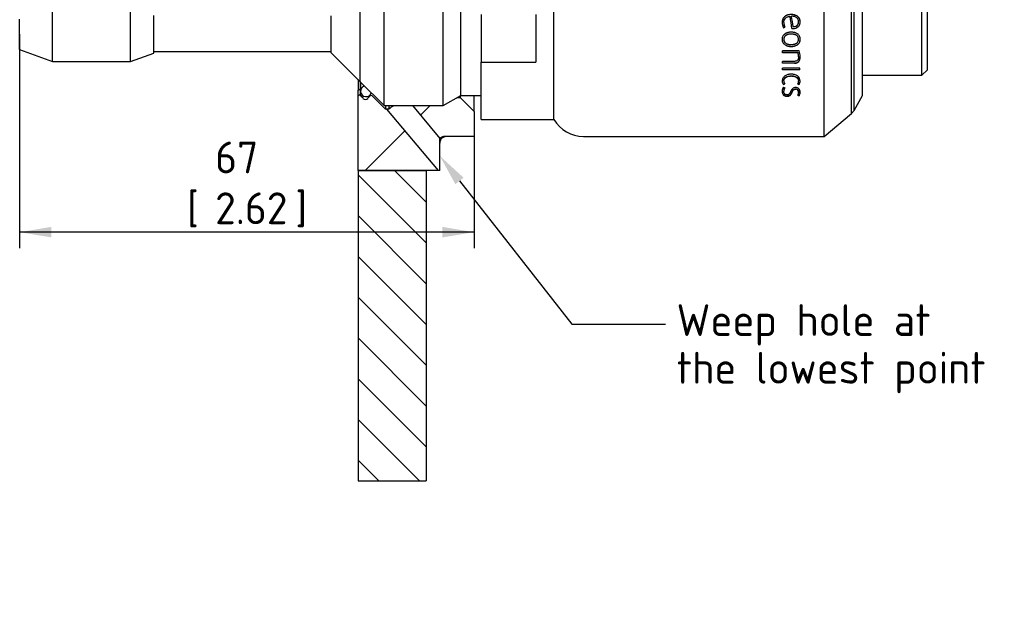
# Paper-space layout 'Sheet1' of a CAD drawing. Header units: millimetres. Extents: x 0 to 296, y -83 to 181.
# Tile 2 of 4: x 25 to 134, y 51 to 116. Entities that reach past the tile are written whole.
import ezdxf
from ezdxf import colors
from ezdxf.entities.mleader import LeaderData, LeaderLine
from ezdxf.enums import TextEntityAlignment as Align
from ezdxf.math import Vec2, Vec3

# ---------------------------------------------------------------- set-up
doc = ezdxf.new("R2010")
doc.units = ezdxf.units.MM
for name, color, linetype in [('Default', 7, 'Continuous'), ('G0.5-ORING', 7, 'Continuous'), ('HAW-12G-OTK_GEN-', 7, 'Continuous'), ('SRV-X1-12G', 7, 'Continuous'), ('TANKWALL', 7, 'Continuous')]:
    doc.layers.add(name, color=color, linetype=linetype)
doc.styles.add('SEACAD_Solid_Edge_ISO', font='seiso.ttf')
doc.dimstyles.new('Rheonics_Publish', dxfattribs={"dimtxt": 3.5, "dimasz": 3.5, "dimexe": 1.75, "dimexo": 0, "dimgap": 0.875, "dimtad": 1, "dimdec": 1, "dimlfac": 0.5, "dimdsep": 46, "dimtxsty": 'SEACAD_Solid_Edge_ISO', "dimblk1": '_SE_FILLED', "dimblk2": '_SE_FILLED', "dimsah": 1, "dimcen": 1.75, "dimazin": 0, "dimtfac": 0.5, "dimtdec": 3, "dimtmove": 0, "dimatfit": 3, "dimfxl": 1, "dimarcsym": 0})

# ---------------------------------------------------------------- blocks, each defined once
blk = doc.blocks.new('SE21')
at = {"layer": 'G0.5-ORING', "linetype": 'Continuous'}
h = blk.add_hatch(dxfattribs=at)
h.set_pattern_fill('LINE', scale=2, angle=135, style=0)
edge = h.paths.add_edge_path()
edge.add_arc((63.59, 108.15), 0.6, 106.4672, 180)
edge.add_arc((63.59, 108.15), 0.6, 180, 204.6828)
edge.add_arc((63.59, 108.15), 0.6, 204.6828, 236.2838)
edge.add_arc((63.59, 108.15), 0.6, 236.2838, 289.1962)
edge.add_arc((63.59, 108.15), 0.6, 289.1962, 320.4209)
edge.add_arc((63.59, 108.15), 0.6, 320.4209, 343.5328)
edge.add_line((64.16, 107.98), (64.05, 108.1))
edge.add_line((64.05, 108.1), (63.79, 108.36))
edge.add_line((63.79, 108.36), (63.42, 108.73))
at = {"layer": 'HAW-12G-OTK_GEN-', "linetype": 'Continuous'}
h = blk.add_hatch(dxfattribs=at)
h.set_pattern_fill('LINE', scale=2, angle=45, style=0)
edge = h.paths.add_edge_path()
edge.add_line((71.55, 99.42), (65.88, 106.17))
edge.add_line((65.88, 106.17), (65.73, 106.17))
edge.add_line((65.73, 106.17), (64.26, 107.63))
edge.add_arc((64.16, 107.53), 0.15, 45, 135)
edge.add_line((64.05, 107.63), (63.79, 107.37))
edge.add_arc((63.52, 107.63), 0.375, 225, 315, ccw=False)
edge.add_line((63.26, 107.37), (63.04, 107.58))
edge.add_arc((63.31, 107.85), 0.375, 180, 225, ccw=False)
edge.add_line((62.93, 107.85), (62.93, 108.23))
edge.add_arc((62.82, 108.23), 0.113, 0, 180)
edge.add_line((62.71, 108.23), (62.71, 99.42))
edge.add_line((62.71, 99.42), (70.21, 99.42))
edge.add_line((70.21, 99.42), (71.55, 99.42))
h = blk.add_hatch(dxfattribs=at)
h.set_pattern_fill('LINE', scale=2, angle=45, style=0)
edge = h.paths.add_edge_path()
edge.add_line((72.09, 106.56), (68.69, 106.56))
edge.add_line((68.69, 106.56), (71.71, 102.96))
edge.add_spline(control_points=[(71.71, 102.96), (71.85, 103.09), (72.04, 103.17), (72.23, 103.17)], knot_values=[0, 0, 0, 0, 1, 1, 1, 1], degree=3, periodic=0)
edge.add_line((72.23, 103.17), (75.48, 103.17))
edge.add_line((75.48, 103.17), (75.48, 105.93))
edge.add_line((75.48, 105.93), (73.98, 107.43))
edge.add_line((73.98, 107.43), (73.6, 107.43))
edge.add_line((73.6, 107.43), (72.09, 106.56))
at = {"layer": 'TANKWALL', "linetype": 'Continuous'}
h = blk.add_hatch(dxfattribs=at)
h.set_pattern_fill('LINE', angle=135, style=0)
h.paths.add_polyline_path([(62.71, 65.23), (70.21, 65.23), (70.21, 99.42), (62.71, 99.42)])
at = {"layer": 'G0.5-ORING', "color": 7, "linetype": 'Continuous'}
blk.add_line((62.99, 109.16), (62.99, 108.15), dxfattribs=at)
blk.add_arc((63.59, 108.15), 0.6, 106.4672, 343.5328, dxfattribs=at)
at = {"layer": 'HAW-12G-OTK_GEN-', "color": 7, "linetype": 'Continuous'}
for p, q in [((62.71, 109.43), (62.71, 108.23)), ((62.93, 109.21), (62.93, 108.23)), ((62.71, 99.42), (62.71, 108.23)), ((62.93, 108.23), (62.93, 107.85)), ((63.26, 107.37), (63.04, 107.58)), ((64.05, 107.63), (63.79, 107.37)), ((65.73, 106.17), (64.26, 107.63)), ((73.98, 107.43), (73.6, 107.43)), ((73.98, 107.43), (73.98, 107.65)), ((75.48, 105.93), (73.98, 107.43)), ((75.48, 105.93), (75.48, 107.67)), ((65.73, 106.56), (65.73, 106.17)), ((65.88, 106.17), (65.73, 106.17)), ((71.55, 99.42), (65.88, 106.17)), ((66.11, 106.56), (66.11, 106.19)), ((68.69, 106.56), (71.71, 102.96)), ((75.48, 105.93), (75.48, 103.17)), ((75.48, 103.17), (72.23, 103.17)), ((71.71, 99.42), (71.71, 102.44)), ((71.55, 99.42), (62.71, 99.42))]:
    blk.add_line(p, q, dxfattribs=at)
for centre, radius, start, end in [((62.82, 108.23), 0.113, 0, 180), ((63.31, 107.85), 0.375, 180, 225), ((63.52, 107.63), 0.375, 225, 315), ((64.16, 107.53), 0.15, 45, 135), ((67.23, 95.16), 11.08, 95.8355, 97.0059), ((71.53, 98.87), 9.11, 122.4518, 126.5347), ((-225.12, 102.7), 296.83, 359.9506, 0.0494)]:
    blk.add_arc(centre, radius, start, end, dxfattribs=at)
blk.add_ellipse((72.46, 102.44), major_axis=(-0.75, 0), ratio=0.997632, start_param=5.500291, end_param=6.283185, dxfattribs=at)
blk.add_open_spline([(71.71, 102.96), (71.85, 103.09), (72.04, 103.17), (72.23, 103.17)], degree=3, dxfattribs=at)
for points, knots in [([(71.71, 102.48), (71.71, 102.52), (71.72, 102.58), (71.74, 102.66), (71.76, 102.71), (71.77, 102.75), (71.78, 102.77), (71.79, 102.79), (71.81, 102.83), (71.85, 102.88), (71.9, 102.94), (71.96, 103.01), (72.03, 103.06), (72.1, 103.1), (72.17, 103.13), (72.23, 103.15), (72.27, 103.16), (72.28, 103.16), (72.29, 103.17)], [0, 0, 0, 0, 0.0755886, 0.1340118, 0.1746532, 0.1936949, 0.2086746, 0.2261172, 0.2460586, 0.2934071, 0.3505043, 0.4143777, 0.4757358, 0.5332961, 0.5868393, 0.6347483, 0.6742793, 0.6951884, 0.6951884, 0.6951884, 0.6951884]), ([(72.18, 103.16), (72.17, 103.16), (72.14, 103.16), (72.11, 103.15), (72.07, 103.14), (72.05, 103.13), (72.03, 103.12), (72.01, 103.12), (71.99, 103.11), (71.95, 103.09), (71.91, 103.07), (71.87, 103.04), (71.81, 103.01), (71.77, 102.98), (71.73, 102.96), (71.72, 102.95), (71.71, 102.94)], [0, 0, 0, 0, 0.091193, 0.188375, 0.272805, 0.35936, 0.405121, 0.433835, 0.475438, 0.530711, 0.599054, 0.679329, 0.770713, 0.874779, 0.933844, 1, 1, 1, 1]), ([(71.71, 99.42), (71.66, 99.42), (71.62, 99.42), (71.56, 99.42), (71.55, 99.42), (71.55, 99.42)], [0, 0, 0, 0, 0.5, 0.5, 1, 1, 1, 1])]:
    blk.add_open_spline(points, degree=3, knots=knots, dxfattribs=at)
at = {"layer": 'SRV-X1-12G', "color": 7, "linetype": 'Continuous'}
for p, q in [((113.98, 103.17), (113.98, 125.67)), ((84.26, 105.04), (84.26, 123.79)), ((116.98, 105.68), (116.98, 123.15)), ((117.27, 106.03), (117.27, 122.8)), ((65.59, 106.56), (65.59, 122.27)), ((72.09, 106.56), (72.09, 122.27)), ((74.01, 107.67), (74.01, 121.17)), ((118.22, 107.67), (118.22, 121.17)), ((62.94, 109.2), (62.94, 119.63)), ((62.94, 109.2), (62.94, 119.63)), ((124.74, 109.92), (124.74, 118.92)), ((125.34, 110.52), (125.34, 118.32)), ((29.1, 111.42), (29.1, 117.42)), ((37.67, 111.42), (37.67, 117.42)), ((25.49, 112.73), (25.49, 116.1)), ((40.25, 112.35), (40.25, 116.48)), ((59.75, 112.39), (59.75, 116.44)), ((76.26, 116.6), (76.26, 111.35)), ((82.26, 116.6), (82.26, 111.35)), ((109.5, 115.12), (109.66, 115.19)), ((109.54, 115.7), (109.54, 115.71)), ((110.57, 115.26), (110.57, 115.26)), ((111.18, 115.78), (111.18, 115.79)), ((109.55, 113.87), (109.55, 113.86)), ((110.36, 114.65), (110.36, 114.65)), ((25.49, 112.73), (29.1, 111.42)), ((110.36, 113.09), (110.36, 113.08)), ((37.67, 111.42), (40.25, 112.35)), ((40.25, 112.53), (59.75, 112.53)), ((59.75, 112.39), (62.94, 109.2)), ((111.22, 112.6), (109.4, 112.6)), ((109.4, 112.39), (109.4, 112.6)), ((111.1, 112.41), (109.4, 112.41)), ((111.1, 112.39), (109.4, 112.39)), ((111.1, 112.41), (111.1, 112.39)), ((111.17, 111.96), (111.17, 111.94)), ((29.1, 111.42), (37.67, 111.42)), ((76.26, 111.35), (82.26, 111.35)), ((76.26, 105.04), (76.26, 111.35)), ((109.4, 111.23), (109.4, 111.43)), ((110.71, 111.43), (109.4, 111.43)), ((110.72, 111.25), (109.4, 111.25)), ((110.72, 111.23), (109.4, 111.23)), ((111.31, 110.68), (109.4, 110.68)), ((109.4, 110.49), (109.4, 110.68)), ((111.31, 110.51), (109.4, 110.51)), ((111.31, 110.49), (109.4, 110.49)), ((110.72, 111.25), (110.72, 111.23)), ((111.31, 110.49), (111.31, 110.68)), ((124.74, 109.92), (125.34, 110.52)), ((110.36, 109.86), (110.36, 109.83)), ((118.22, 109.92), (124.74, 109.92)), ((62.94, 109.2), (62.94, 109.2)), ((62.94, 109.2), (65.59, 106.56)), ((109.5, 108.93), (109.5, 108.89)), ((109.55, 109.31), (109.55, 109.28)), ((110.86, 108.42), (110.86, 108.38)), ((111.17, 109.31), (111.17, 109.28)), ((111.22, 108.93), (111.22, 108.89)), ((72.09, 106.56), (74.01, 107.67)), ((74.01, 107.67), (76.26, 107.67)), ((109.54, 108.19), (109.54, 108.15)), ((109.89, 107.64), (109.89, 107.59)), ((111.18, 108.08), (111.18, 108.04)), ((111.22, 107.69), (111.22, 107.64)), ((117.27, 106.03), (118.22, 107.67)), ((65.59, 106.56), (72.09, 106.56)), ((113.98, 103.17), (116.98, 105.68)), ((116.98, 105.68), (117.27, 106.03)), ((76.26, 105.04), (84.26, 105.04)), ((87.51, 103.17), (113.98, 103.17))]:
    blk.add_line(p, q, dxfattribs=at)
for centre, radius, start, end in [((-533.2, 19.69), 650.67, 8.42863, 8.54695), ((-500.01, 26.76), 616.96, 8.24706, 8.35418), ((-492.07, 27.32), 609.02, 8.30164, 8.40945), ((110.62, 115.68), 1.25, 178.4468, 206.4937), ((110.68, 115.7), 1.13, 179.6583, 206.6515), ((110.58, 115.67), 1.04, 178.6223, 207.597), ((110.54, 116.3), 1.24, 265.5895, 270.8285), ((109.87, 111.96), 1.3, 359.6538, 19.8974), ((109.89, 111.95), 1.28, 359.3628, 20.0605), ((109.64, 111.94), 1.71, 359.856, 22.5903), ((110.02, 109.32), 0.656, 181.5911, 216.8417), ((110.03, 109.29), 0.665, 179.7456, 216.5903), ((110.26, 108.14), 0.895, 148.5928, 179.5962), ((59.42, 233.02), 133.81, 291.979, 292.044), ((59.32, 232.39), 133.3, 292.1124, 292.1863), ((153.42, 211.41), 111.79, 246.8686, 246.9593), ((110.23, 108.18), 0.691, 148.7136, 179.603), ((110.32, 108.12), 0.778, 147.6209, 177.882), ((110.09, 109.29), 0.543, 180.6065, 217.0707), ((110.87, 108.08), 0.478, 356.2739, 91.8523), ((110.86, 108.06), 0.317, 355.9427, 91.035), ((110.63, 109.29), 0.545, 322.9751, 359.353), ((160.58, 227.61), 128.57, 247.3473, 247.4225), ((160.48, 228.21), 129.05, 247.4921, 247.5581), ((110.69, 109.33), 0.663, 323.3521, 358.1742), ((110.67, 109.29), 0.674, 323.667, 359.9971), ((110.63, 108.05), 0.553, 322.0292, 359.075), ((144.88, 188.11), 87.22, 247.1876, 247.2986), ((144.81, 188.53), 87.55, 247.3412, 247.4347), ((110.68, 108.09), 0.673, 323.6192, 358.6487), ((110.66, 108.05), 0.686, 323.9811, 0.416), ((87.51, 106.92), 3.75, 210, 270)]:
    blk.add_arc(centre, radius, start, end, dxfattribs=at)
for points, knots in [([(110.36, 116.59), (110.32, 116.59), (110.29, 116.59), (110.26, 116.59), (110.23, 116.59), (110.2, 116.58), (110.19, 116.58), (110.11, 116.57), (110.04, 116.56), (109.93, 116.53), (109.86, 116.51), (109.75, 116.45), (109.7, 116.42), (109.56, 116.3), (109.48, 116.2), (109.41, 116.02), (109.39, 115.96), (109.38, 115.87), (109.37, 115.84), (109.37, 115.78), (109.37, 115.76), (109.37, 115.71)], [0, 0, 0, 0, 0.0625, 0.0625, 0.09375, 0.09375, 0.125, 0.125, 0.25, 0.25, 0.375, 0.375, 0.5, 0.5, 0.749999, 0.749999, 0.874999, 0.874999, 0.937499, 0.937499, 1, 1, 1, 1]), ([(110.36, 116.58), (110.26, 116.57), (110.08, 116.56), (109.83, 116.49), (109.63, 116.36), (109.48, 116.19), (109.39, 115.96), (109.37, 115.79), (109.37, 115.7)], [0, 0, 0, 0, 0.195668, 0.36503, 0.517527, 0.66585, 0.820557, 1, 1, 1, 1]), ([(109.54, 115.71), (109.55, 115.89), (109.6, 116.08), (109.8, 116.27), (109.88, 116.31), (110.02, 116.36), (110.06, 116.37), (110.15, 116.38), (110.18, 116.39), (110.25, 116.39)], [0, 0, 0, 0, 0.5, 0.5, 0.75, 0.75, 0.875, 0.875, 1, 1, 1, 1]), ([(111.35, 115.79), (111.35, 115.86), (111.34, 115.91), (111.32, 116.03), (111.3, 116.09), (111.22, 116.24), (111.14, 116.33), (110.99, 116.44), (110.94, 116.46), (110.84, 116.51), (110.78, 116.53), (110.65, 116.56), (110.6, 116.57), (110.48, 116.59), (110.43, 116.59), (110.36, 116.59)], [0, 0, 0, 0, 0.125, 0.125, 0.25, 0.25, 0.5, 0.5, 0.625, 0.625, 0.75, 0.75, 0.875, 0.875, 1, 1, 1, 1]), ([(111.35, 115.78), (111.34, 115.85), (111.33, 115.97), (111.27, 116.14), (111.17, 116.28), (111.01, 116.43), (110.73, 116.55), (110.49, 116.57), (110.36, 116.58)], [0, 0, 0, 0, 0.133341, 0.256553, 0.376495, 0.50057, 0.728873, 1, 1, 1, 1]), ([(111.18, 115.79), (111.18, 115.84), (111.17, 115.93), (111.12, 116.06), (111.04, 116.17), (110.91, 116.29), (110.69, 116.38), (110.51, 116.39), (110.41, 116.4)], [0, 0, 0, 0, 0.128909, 0.250619, 0.372201, 0.500749, 0.722042, 1, 1, 1, 1]), ([(110.56, 115.06), (110.76, 115.06), (110.97, 115.11), (111.2, 115.31), (111.26, 115.4), (111.31, 115.54), (111.33, 115.59), (111.35, 115.69), (111.35, 115.73), (111.35, 115.79)], [0, 0, 0, 0, 0.5, 0.5, 0.75, 0.75, 0.875, 0.875, 1, 1, 1, 1]), ([(110.57, 115.26), (110.61, 115.26), (110.67, 115.27), (110.77, 115.28), (110.85, 115.3), (110.93, 115.34), (111, 115.38), (111.05, 115.43), (111.1, 115.48), (111.13, 115.55), (111.16, 115.62), (111.18, 115.71), (111.18, 115.76), (111.18, 115.79)], [0, 0, 0, 0, 0.113345, 0.217222, 0.312727, 0.401265, 0.484596, 0.564823, 0.644296, 0.72543, 0.810498, 0.90148, 1, 1, 1, 1]), ([(110.57, 115.26), (110.72, 115.26), (110.89, 115.29), (111.07, 115.43), (111.11, 115.49), (111.17, 115.63), (111.18, 115.7), (111.18, 115.78)], [0, 0, 0, 0, 0.5, 0.5, 0.75, 0.75, 1, 1, 1, 1]), ([(110.36, 114.65), (110.29, 114.65), (110.24, 114.65), (110.12, 114.63), (110.06, 114.62), (109.95, 114.6), (109.89, 114.58), (109.78, 114.53), (109.73, 114.5), (109.64, 114.44), (109.58, 114.4), (109.51, 114.31), (109.47, 114.26), (109.42, 114.16), (109.4, 114.1), (109.37, 113.98), (109.37, 113.93), (109.37, 113.86)], [0, 0, 0, 0, 0.125, 0.125, 0.25, 0.25, 0.375, 0.375, 0.5, 0.5, 0.625, 0.625, 0.75, 0.75, 0.875, 0.875, 1, 1, 1, 1]), ([(109.37, 113.87), (109.37, 113.8), (109.38, 113.68), (109.45, 113.52), (109.55, 113.37), (109.72, 113.23), (109.99, 113.11), (110.23, 113.1), (110.36, 113.09)], [0, 0, 0, 0, 0.133235, 0.256078, 0.375776, 0.50013, 0.727112, 1, 1, 1, 1]), ([(109.37, 113.86), (109.37, 113.79), (109.37, 113.75), (109.4, 113.63), (109.42, 113.57), (109.5, 113.42), (109.58, 113.33), (109.73, 113.22), (109.78, 113.2), (109.89, 113.15), (109.94, 113.13), (110.07, 113.1), (110.12, 113.1), (110.24, 113.08), (110.29, 113.08), (110.36, 113.08)], [0, 0, 0, 0, 0.125, 0.125, 0.25, 0.25, 0.5, 0.5, 0.625, 0.625, 0.75, 0.75, 0.875, 0.875, 1, 1, 1, 1]), ([(110.36, 114.44), (110.26, 114.44), (110.08, 114.43), (109.84, 114.35), (109.67, 114.23), (109.56, 114.05), (109.55, 113.93), (109.55, 113.86)], [0, 0, 0, 0, 0.261786, 0.478493, 0.666232, 0.82397, 1, 1, 1, 1]), ([(110.19, 114.43), (110.17, 114.43), (110.16, 114.43), (110.13, 114.42), (110.1, 114.42), (110.04, 114.41), (109.98, 114.39), (109.89, 114.36), (109.85, 114.34), (109.78, 114.3), (109.73, 114.27), (109.67, 114.21), (109.64, 114.17), (109.59, 114.1), (109.57, 114.05), (109.55, 113.96), (109.55, 113.92), (109.55, 113.87)], [0.1573515, 0.1573515, 0.1573515, 0.1573515, 0.1874999, 0.1874999, 0.2499999, 0.2499999, 0.3749998, 0.3749998, 0.4999997, 0.4999997, 0.6249997, 0.6249997, 0.7499996, 0.7499996, 0.8749996, 0.8749996, 1, 1, 1, 1]), ([(109.55, 113.86), (109.55, 113.84), (109.55, 113.79), (109.56, 113.71), (109.59, 113.65), (109.62, 113.59), (109.66, 113.53), (109.7, 113.48), (109.76, 113.44), (109.82, 113.4), (109.89, 113.36), (109.97, 113.34), (110.06, 113.32), (110.15, 113.3), (110.25, 113.29), (110.32, 113.29), (110.36, 113.29)], [0, 0, 0, 0, 0.069595, 0.135184, 0.197722, 0.258308, 0.318151, 0.378501, 0.440582, 0.505516, 0.574287, 0.647726, 0.726515, 0.811208, 0.90225, 1, 1, 1, 1]), ([(110.36, 114.65), (110.27, 114.64), (110.11, 114.64), (109.87, 114.58), (109.71, 114.5), (109.63, 114.44), (109.61, 114.41)], [0, 0, 0, 0, 0.1882878, 0.3534053, 0.5014814, 0.5666066, 0.5666066, 0.5666066, 0.5666066]), ([(111.35, 113.86), (111.35, 113.93), (111.34, 113.98), (111.32, 114.1), (111.3, 114.16), (111.22, 114.31), (111.14, 114.4), (110.99, 114.51), (110.94, 114.53), (110.83, 114.58), (110.78, 114.59), (110.65, 114.63), (110.6, 114.63), (110.48, 114.65), (110.43, 114.65), (110.36, 114.65)], [0, 0, 0, 0, 0.125, 0.125, 0.25, 0.25, 0.5, 0.5, 0.625, 0.625, 0.75, 0.75, 0.875, 0.875, 1, 1, 1, 1]), ([(111.11, 114.41), (111.09, 114.43), (110.98, 114.52), (110.73, 114.63), (110.49, 114.64), (110.36, 114.65)], [0.4351231, 0.4351231, 0.4351231, 0.4351231, 0.5001481, 0.7269513, 1, 1, 1, 1]), ([(111.17, 113.86), (111.17, 113.89), (111.17, 113.94), (111.16, 114.01), (111.13, 114.08), (111.1, 114.14), (111.06, 114.2), (111.02, 114.25), (110.96, 114.29), (110.9, 114.33), (110.83, 114.36), (110.75, 114.39), (110.66, 114.41), (110.57, 114.43), (110.47, 114.44), (110.4, 114.44), (110.36, 114.44)], [0, 0, 0, 0, 0.069605, 0.135202, 0.197747, 0.258339, 0.318186, 0.378539, 0.44062, 0.505552, 0.57432, 0.647755, 0.726538, 0.811224, 0.902258, 1, 1, 1, 1]), ([(110.36, 113.09), (110.45, 113.09), (110.61, 113.1), (110.85, 113.16), (111.08, 113.28), (111.3, 113.51), (111.33, 113.75), (111.35, 113.87)], [0, 0, 0, 0, 0.188376, 0.35341, 0.501276, 0.744017, 1, 1, 1, 1]), ([(110.36, 113.3), (110.42, 113.3), (110.47, 113.3), (110.52, 113.3), (110.55, 113.31), (110.6, 113.31), (110.62, 113.32), (110.68, 113.33), (110.74, 113.34), (110.83, 113.37), (110.87, 113.39), (110.94, 113.43), (110.99, 113.46), (111.05, 113.53), (111.08, 113.56), (111.13, 113.64), (111.15, 113.68), (111.17, 113.78), (111.17, 113.81), (111.17, 113.87)], [0, 0, 0, 0, 0.125, 0.125, 0.1875, 0.1875, 0.25, 0.25, 0.375, 0.375, 0.5, 0.5, 0.625, 0.625, 0.75, 0.75, 0.875, 0.875, 1, 1, 1, 1]), ([(110.36, 113.08), (110.43, 113.08), (110.48, 113.08), (110.6, 113.1), (110.65, 113.1), (110.78, 113.13), (110.83, 113.15), (110.94, 113.2), (110.99, 113.22), (111.14, 113.33), (111.22, 113.42), (111.3, 113.57), (111.32, 113.63), (111.34, 113.75), (111.35, 113.79), (111.35, 113.86)], [0, 0, 0, 0, 0.125, 0.125, 0.25, 0.25, 0.375, 0.375, 0.5, 0.5, 0.75, 0.75, 0.875, 0.875, 1, 1, 1, 1]), ([(110.36, 113.29), (110.46, 113.29), (110.64, 113.3), (110.88, 113.38), (111.05, 113.5), (111.16, 113.67), (111.17, 113.8), (111.17, 113.86)], [0, 0, 0, 0, 0.261804, 0.478507, 0.666228, 0.823947, 1, 1, 1, 1]), ([(111.17, 111.94), (111.17, 111.9), (111.17, 111.87), (111.17, 111.83), (111.16, 111.81), (111.16, 111.78), (111.16, 111.76), (111.14, 111.72), (111.13, 111.68), (111.1, 111.63), (111.08, 111.6), (111.02, 111.53), (110.97, 111.49), (110.84, 111.44), (110.78, 111.44), (110.71, 111.43)], [0, 0, 0, 0, 0.125, 0.125, 0.1875, 0.1875, 0.25, 0.25, 0.375, 0.375, 0.5, 0.5, 0.75, 0.75, 1, 1, 1, 1]), ([(110.72, 111.25), (110.75, 111.26), (110.81, 111.26), (110.89, 111.27), (110.97, 111.29), (111.04, 111.32), (111.1, 111.36), (111.16, 111.41), (111.21, 111.46), (111.25, 111.53), (111.29, 111.6), (111.31, 111.67), (111.33, 111.76), (111.34, 111.86), (111.35, 111.92), (111.35, 111.96)], [0, 0, 0, 0, 0.084094, 0.162558, 0.236328, 0.30653, 0.374465, 0.441567, 0.509325, 0.579183, 0.652463, 0.730312, 0.813689, 0.903375, 1, 1, 1, 1]), ([(110.72, 111.23), (110.77, 111.23), (110.81, 111.24), (110.9, 111.25), (110.94, 111.26), (111.07, 111.31), (111.15, 111.37), (111.23, 111.47), (111.25, 111.51), (111.29, 111.59), (111.31, 111.63), (111.32, 111.7), (111.33, 111.72), (111.34, 111.76), (111.34, 111.79), (111.35, 111.84), (111.35, 111.88), (111.35, 111.94)], [0, 0, 0, 0, 0.125, 0.125, 0.25, 0.25, 0.5, 0.5, 0.625, 0.625, 0.75, 0.75, 0.8125, 0.8125, 0.875, 0.875, 1, 1, 1, 1]), ([(110.36, 110.02), (110.32, 110.02), (110.29, 110.02), (110.26, 110.02), (110.24, 110.02), (110.21, 110.02), (110.2, 110.01), (110.12, 110.01), (110.06, 110), (109.95, 109.97), (109.88, 109.95), (109.78, 109.91), (109.73, 109.88), (109.63, 109.82), (109.59, 109.78), (109.51, 109.7), (109.48, 109.65), (109.42, 109.55), (109.4, 109.5), (109.38, 109.4), (109.37, 109.35), (109.37, 109.29)], [0, 0, 0, 0, 0.0625, 0.0625, 0.09375, 0.09375, 0.125, 0.125, 0.25, 0.25, 0.374999, 0.374999, 0.499999, 0.499999, 0.624999, 0.624999, 0.749999, 0.749999, 0.874999, 0.874999, 1, 1, 1, 1]), ([(109.55, 109.31), (109.55, 109.36), (109.56, 109.44), (109.62, 109.56), (109.7, 109.66), (109.84, 109.76), (110.07, 109.84), (110.25, 109.85), (110.36, 109.86)], [0, 0, 0, 0, 0.127234, 0.247866, 0.36982, 0.500782, 0.719456, 1, 1, 1, 1]), ([(109.55, 109.28), (109.55, 109.45), (109.65, 109.61), (109.86, 109.73), (109.89, 109.75), (109.98, 109.78), (110.03, 109.79), (110.13, 109.81), (110.17, 109.82), (110.24, 109.82), (110.26, 109.82), (110.3, 109.83), (110.33, 109.83), (110.36, 109.83)], [0, 0, 0, 0, 0.5, 0.5, 0.625, 0.625, 0.75, 0.75, 0.875, 0.875, 0.9375, 0.9375, 1, 1, 1, 1]), ([(111.35, 109.29), (111.34, 109.51), (111.24, 109.72), (110.99, 109.88), (110.94, 109.91), (110.84, 109.95), (110.78, 109.97), (110.65, 110), (110.6, 110.01), (110.51, 110.02), (110.48, 110.02), (110.42, 110.02), (110.41, 110.02), (110.36, 110.02)], [0, 0, 0, 0, 0.5, 0.5, 0.625, 0.625, 0.75, 0.75, 0.875, 0.875, 0.9375, 0.9375, 1, 1, 1, 1]), ([(110.36, 109.86), (110.51, 109.85), (110.73, 109.84), (110.96, 109.71), (111.07, 109.6), (111.15, 109.46), (111.17, 109.36), (111.17, 109.31)], [0, 0, 0, 0, 0.40258, 0.550933, 0.698984, 0.851669, 1, 1, 1, 1]), ([(110.36, 109.83), (110.39, 109.83), (110.42, 109.83), (110.47, 109.82), (110.48, 109.82), (110.55, 109.82), (110.59, 109.81), (110.69, 109.79), (110.74, 109.78), (110.83, 109.75), (110.86, 109.73), (111.08, 109.61), (111.17, 109.45), (111.17, 109.28)], [0, 0, 0, 0, 0.0625, 0.0625, 0.125, 0.125, 0.25, 0.25, 0.375, 0.375, 0.5, 0.5, 1, 1, 1, 1]), ([(110.86, 108.56), (110.71, 108.56), (110.59, 108.52), (110.47, 108.4), (110.45, 108.38), (110.42, 108.33), (110.4, 108.31), (110.37, 108.26), (110.37, 108.26), (110.36, 108.23), (110.35, 108.22), (110.33, 108.18), (110.32, 108.15), (110.3, 108.12), (110.3, 108.12), (110.3, 108.12), (110.3, 108.12)], [0, 0, 0, 0, 0.499934, 0.499934, 0.624917, 0.624917, 0.749901, 0.749901, 0.812392, 0.812392, 0.874884, 0.874884, 0.999868, 0.999868, 0.999868, 1, 1, 1, 1]), ([(110.46, 108.08), (110.49, 108.13), (110.52, 108.21), (110.59, 108.32), (110.71, 108.4), (110.81, 108.41), (110.86, 108.42)], [0, 0, 0, 0, 0.315017, 0.502524, 0.754921, 1, 1, 1, 1]), ([(110.46, 108.04), (110.49, 108.09), (110.51, 108.13), (110.52, 108.16), (110.53, 108.18), (110.54, 108.2), (110.55, 108.21), (110.57, 108.24), (110.58, 108.25), (110.61, 108.28), (110.63, 108.3), (110.67, 108.33), (110.69, 108.34), (110.75, 108.37), (110.81, 108.38), (110.86, 108.38)], [0, 0, 0, 0, 0.25, 0.25, 0.3125, 0.3125, 0.375, 0.375, 0.5, 0.5, 0.625, 0.625, 0.75, 0.75, 1, 1, 1, 1]), ([(110.86, 108.42), (110.89, 108.42), (110.95, 108.41), (111.04, 108.37), (111.11, 108.31), (111.17, 108.21), (111.18, 108.13), (111.18, 108.08)], [0, 0, 0, 0, 0.168893, 0.329904, 0.499697, 0.726449, 1, 1, 1, 1]), ([(109.37, 108.18), (109.37, 108.15), (109.37, 108.1), (109.39, 108.01), (109.41, 107.94), (109.45, 107.86), (109.51, 107.77), (109.62, 107.69), (109.75, 107.65), (109.84, 107.64), (109.89, 107.64)], [0, 0, 0, 0, 0.115071, 0.219767, 0.314982, 0.401903, 0.557598, 0.70059, 0.843774, 1, 1, 1, 1]), ([(109.37, 108.14), (109.37, 108.1), (109.37, 108.07), (109.38, 108.03), (109.38, 108.01), (109.39, 107.98), (109.39, 107.96), (109.4, 107.91), (109.42, 107.88), (109.45, 107.82), (109.47, 107.79), (109.51, 107.74), (109.54, 107.71), (109.59, 107.67), (109.63, 107.65), (109.7, 107.62), (109.73, 107.61), (109.81, 107.59), (109.85, 107.59), (109.89, 107.59)], [0, 0, 0, 0, 0.125, 0.125, 0.1875, 0.1875, 0.25, 0.25, 0.375, 0.375, 0.5, 0.5, 0.625, 0.625, 0.75, 0.75, 0.875, 0.875, 1, 1, 1, 1]), ([(109.9, 107.76), (109.78, 107.77), (109.68, 107.81), (109.59, 107.93), (109.57, 107.96), (109.55, 108.06), (109.54, 108.09), (109.54, 108.15)], [0, 0, 0, 0, 0.499999, 0.499999, 0.749999, 0.749999, 1, 1, 1, 1]), ([(109.89, 107.64), (109.94, 107.64), (110.04, 107.65), (110.17, 107.69), (110.28, 107.78), (110.38, 107.91), (110.43, 108.02), (110.46, 108.08)], [0, 0, 0, 0, 0.175179, 0.337183, 0.500252, 0.700058, 1, 1, 1, 1]), ([(109.89, 107.59), (109.94, 107.59), (109.96, 107.59), (110.04, 107.6), (110.07, 107.61), (110.13, 107.63), (110.16, 107.65), (110.22, 107.68), (110.25, 107.71), (110.29, 107.75), (110.31, 107.77), (110.34, 107.81), (110.35, 107.82), (110.36, 107.85), (110.38, 107.87), (110.4, 107.91), (110.43, 107.97), (110.46, 108.04)], [0, 0, 0, 0, 0.125, 0.125, 0.25, 0.25, 0.375, 0.375, 0.5, 0.5, 0.625, 0.625, 0.6875, 0.6875, 0.75, 0.75, 1, 1, 1, 1]), ([(110.3, 108.12), (110.28, 108.06), (110.26, 108.02), (110.24, 107.99), (110.23, 107.97), (110.22, 107.95), (110.21, 107.94), (110.19, 107.91), (110.18, 107.89), (110.15, 107.86), (110.13, 107.84), (110.09, 107.81), (110.07, 107.8), (110.01, 107.77), (109.95, 107.76), (109.9, 107.76)], [0, 0, 0, 0, 0.25, 0.25, 0.3125, 0.3125, 0.375, 0.375, 0.5, 0.5, 0.625, 0.625, 0.75, 0.75, 1, 1, 1, 1])]:
    blk.add_open_spline(points, degree=3, knots=knots, dxfattribs=at)
at = {"layer": 'TANKWALL', "color": 7, "linetype": 'Continuous'}
for p, q in [((62.71, 99.42), (70.21, 99.42)), ((62.71, 99.42), (62.71, 65.23)), ((70.21, 99.42), (70.21, 65.23))]:
    blk.add_line(p, q, dxfattribs=at)
blk = doc.blocks.new('SE24')
at = {"layer": 'Default', "color": 7, "linetype": 'Continuous'}
blk.add_line((62.71, 65.23), (70.21, 65.23), dxfattribs=at)
blk = doc.blocks.new('DMBLK24')
at = {"layer": 'Default', "linetype": 'Continuous', "transparency": 16777216}
for points in [[(28.99, 92.05), (28.99, 93.21), (25.49, 92.63)], [(71.98, 92.05), (75.48, 92.63), (71.98, 93.21)]]:
    blk.add_hatch(color=7, dxfattribs=at).paths.add_polyline_path(points)
at = {"layer": 'Default', "color": 7, "linetype": 'Continuous', "transparency": 16777216}
for p, q in [((25.49, 114.42), (25.49, 90.88)), ((75.48, 103.17), (75.48, 90.88)), ((75.48, 92.63), (25.49, 92.63))]:
    blk.add_line(p, q, dxfattribs=at)
at = {"layer": 'Default', "color": 7, "linetype": 'Continuous', "transparency": 16777216, "style": 'SEACAD_Solid_Edge_ISO'}
for s, p in [('67', (46.99, 102.61)), ('[', (43.89, 97.01)), ('2.62', (46.99, 97.01)), (']', (55.82, 97.01))]:
    blk.add_text(s, height=3.5, dxfattribs=at).set_placement(p, align=Align.TOP_LEFT)
blk = doc.blocks.new('_SE_FILLED')
at = {"color": 0}
blk.add_line((0, 0), (-1, 0), dxfattribs=at)
blk.add_solid([(0, 0), (-1, -0.1665), (-1, 0.1665), (0, 0)], dxfattribs=at)

psp = doc.layouts.new('Sheet1')

# ---------------------------------------------------------------- block references
at = {"layer": 'Default'}
for name in ['SE21', 'SE24']:
    psp.add_blockref(name, (0, 0), dxfattribs=at)

# ---------------------------------------------------------------- dimensions: what is measured, and where the dimension line sits
at = {"layer": 'Default', "color": 7, "linetype": 'Continuous'}
dim = psp.add_linear_dim(base=(25.494, 92.631), p1=(75.482, 105.928), p2=(25.494, 114.415), text='\\A1;<>', dimstyle='Rheonics_Publish', override={"dimdec": 0, "dimlfac": 1.333333, "dimpost": '\\X'}, dxfattribs=at)
dim.commit()
dim.dimension.update_dxf_attribs({"geometry": 'DMBLK24', "text_midpoint": (50.488, 92.631), "dimtype": 160})

# ---------------------------------------------------------------- leaders
ml = psp.add_multileader_mtext('Standard', dxfattribs=at)
ml.set_content('{\\pxsm0.9;\\fSolid Edge ISO|b0||i0||c0|p34;\\W1.;Weep hole at\\Pthe lowest point\\P}', color=7)
ml.set_leader_properties()
ml.build(insert=Vec2(0, 0))
ml.multileader.update_dxf_attribs({"dogleg_length": 10.283, "arrow_head_size": 3.5})
ctx = ml.context
ctx.base_point, ctx.char_height, ctx.arrow_head_size, ctx.landing_gap_size = Vec3(96.523, 82.481), 3.5, 3.5, 1.225
notes = []
notes.append((ctx, [(0, (1, 1, 0), (86.24, 82.481), (1, 0), 10.283, [(0, [(71.709, 101.027)], 0, [])])]))
ctx.mtext.insert = Vec3(97.748, 84.697)
for ctx, leaders in notes:
    for number, flags, end, landing, length, lines in leaders:
        leader = LeaderData()
        leader.index, (leader.has_last_leader_line, leader.has_dogleg_vector, leader.attachment_direction) = number, flags
        leader.last_leader_point, leader.dogleg_vector, leader.dogleg_length = Vec3(end), Vec3(landing), length
        for number, points, colour, breaks in lines:
            line = LeaderLine()
            line.index, line.vertices, line.color, line.breaks = number, Vec3.list(points), colors.encode_raw_color(colour), breaks
            leader.lines.append(line)
        ctx.leaders.append(leader)

doc.saveas('drawing.dxf')
